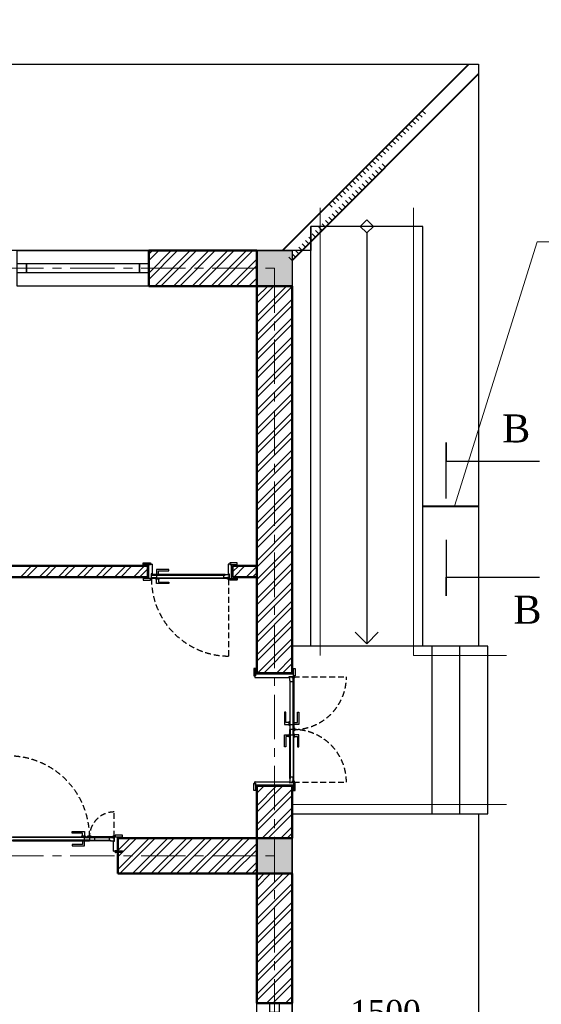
# Model space of a CAD drawing. Header units: millimetres. Extents: x 2063114 to 14983986, y -126020516 to 213791.
# Tile 78 of 256: x 2441788 to 2447385, y -1633937 to -1623381. Entities that reach past the tile are written whole.
import ezdxf
from ezdxf.enums import TextEntityAlignment as Align

# ---------------------------------------------------------------- set-up
doc = ezdxf.new("R2010")
doc.units = ezdxf.units.MM
for name, pattern in [('181022_4A$0$Three Roomed_3C$0$HIDDEN2', [4.7625, 3.175, -1.5875]), ('ACAD_ISO10W100', [18, 12, -3, 0, -3]), ('осевая', [50.8, 31.75, -6.35, 6.35, -6.35])]:
    doc.linetypes.add(name, pattern=pattern)
for name, color, linetype, lineweight in [('Format', 7, 'Continuous', 35), ('сплошная_толстая', 7, 'Continuous', 50), ('Штриховка стен', 7, 'Continuous', 9)]:
    doc.layers.add(name, color=color, linetype=linetype, lineweight=lineweight)
doc.layers.add('YQ_DIM', color=3, linetype='Continuous')
doc.layers.add('пунктир', color=1, linetype='ACAD_ISO10W100')
doc.styles.add('TIMES', font='times.ttf')
doc.styles.add('Times New Roman', font='times.ttf')
doc.styles.add('WMF-Times New Roman0', font='times.ttf')
doc.linetypes.add('ограждение2', pattern='A,6.35,-2.54,[132,ltypeshp.shx,S=2.54,R=0,X=-2.54,Y=0],-2.54,25.4', length=36.83)

msp = doc.modelspace()

# ---------------------------------------------------------------- hatches: boundary and pattern name
at = {"ltscale": 150, "transparency": 33554687}
h = msp.add_hatch(color=256, dxfattribs=at)
h.dxf.hatch_style = 1
h.paths.add_polyline_path([(2444712.44899, -1625856.44184), (2444332.44899, -1625856.44184), (2444332.44899, -1626236.44184), (2444712.44899, -1626236.44184)])
h = msp.add_hatch(color=0)
h.set_gradient(color1=(28, 28, 28), color2=(33, 33, 33), one_color=1, tint=0.13, name='INVSPHERICAL')
h.paths.add_polyline_path([(2443203.28506, -1629326.67471), (2443205.44899, -1629326.67471), (2443205.44899, -1629327.61698, -0.2773393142), (2443204.91841, -1629328.49995, -0.2492988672), (2443199.18646, -1629328.49995, -0.2773393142), (2443198.65588, -1629327.61698), (2443198.65588, -1629323.44184), (2443202.28506, -1629323.44184), (2443202.28506, -1629325.67471, 0.4142135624)])
h = msp.add_hatch(color=0)
h.set_gradient(color1=(28, 28, 28), color2=(33, 33, 33), one_color=1, tint=0.13, name='INVSPHERICAL')
h.paths.add_polyline_path([(2444031.61292, -1629326.67471), (2444029.44899, -1629326.67471), (2444029.44899, -1629327.61698, 0.2773393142), (2444029.97956, -1629328.49995, 0.2492988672), (2444035.71152, -1629328.49995, 0.2773393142), (2444036.24209, -1629327.61698), (2444036.24209, -1629323.44184), (2444032.61292, -1629323.44184), (2444032.61292, -1629325.67471, -0.4142135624)])
h = msp.add_hatch(color=0)
h.set_gradient(color1=(28, 28, 28), color2=(33, 33, 33), one_color=1, tint=0.13, name='INVSPHERICAL')
h.paths.add_polyline_path([(2444682.68185, -1630427.27792), (2444682.68185, -1630429.44185), (2444683.62413, -1630429.44185, 0.2773393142), (2444684.5071, -1630428.91127, 0.2492988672), (2444684.5071, -1630423.17932, 0.2773393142), (2444683.62413, -1630422.64874), (2444679.44899, -1630422.64874), (2444679.44899, -1630426.27792), (2444681.68185, -1630426.27792, -0.4142135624)])
h = msp.add_hatch(color=0)
h.set_gradient(color1=(28, 28, 28), color2=(33, 33, 33), one_color=1, tint=0.13, name='INVSPHERICAL')
h.paths.add_polyline_path([(2444682.68185, -1631555.60577), (2444682.68185, -1631553.44184), (2444683.62413, -1631553.44184, -0.2773393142), (2444684.5071, -1631553.97242, -0.2492988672), (2444684.5071, -1631559.70437, -0.2773393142), (2444683.62413, -1631560.23495), (2444679.44899, -1631560.23495), (2444679.44899, -1631556.60577), (2444681.68185, -1631556.60577, 0.4142135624)])
h = msp.add_hatch(color=0)
h.set_gradient(color1=(28, 28, 28), color2=(33, 33, 33), one_color=1, tint=0.13, name='INVSPHERICAL')
h.paths.add_polyline_path([(2442801.61292, -1632186.20898), (2442799.44899, -1632186.20898), (2442799.44899, -1632185.2667, -0.2773393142), (2442799.97956, -1632184.38373, -0.2492988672), (2442805.71152, -1632184.38373, -0.2773393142), (2442806.24209, -1632185.2667), (2442806.24209, -1632189.44184), (2442802.61292, -1632189.44184), (2442802.61292, -1632187.20898, 0.4142135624)])
h = msp.add_hatch(color=256, dxfattribs=at)
h.dxf.hatch_style = 1
h.paths.add_polyline_path([(2444712.44899, -1632156.44184), (2444332.44899, -1632156.44184), (2444332.44899, -1632536.44184), (2444712.44899, -1632536.44184)])

# ---------------------------------------------------------------- linework, layer by layer
at = {"color": 1, "lineweight": 40}
for p, q in [((2444606.38272, -1625856.43489), (2446606.38504, -1623856.44184)), ((2444712.45362, -1625962.49604), (2446712.44899, -1623962.50993))]:
    msp.add_line(p, q, dxfattribs=at)
at = {"color": 0, "linetype": 'ByBlock', "lineweight": -2}
for p, q in [((2446070.67522, -1624392.14918), (2446106.03048, -1624427.5046)), ((2446106.38967, -1624356.43489), (2446141.74493, -1624391.79032)), ((2445963.53187, -1624499.29204), (2445998.88712, -1624534.64746)), ((2445999.24632, -1624463.57775), (2446034.60157, -1624498.93317)), ((2446034.96077, -1624427.86347), (2446070.31603, -1624463.21889)), ((2445856.38851, -1624606.43489), (2445891.74377, -1624641.79032)), ((2445892.10296, -1624570.72061), (2445927.45822, -1624606.07603)), ((2445927.81742, -1624535.00632), (2445963.17267, -1624570.36174)), ((2445749.24516, -1624713.57775), (2445784.60042, -1624748.93317)), ((2445784.95961, -1624677.86347), (2445820.31487, -1624713.21889)), ((2445820.67406, -1624642.14918), (2445856.02932, -1624677.5046)), ((2445642.10181, -1624820.72061), (2445677.45706, -1624856.07603)), ((2445677.81626, -1624785.00632), (2445713.17151, -1624820.36174)), ((2445713.53071, -1624749.29204), (2445748.88597, -1624784.64746)), ((2445534.95845, -1624927.86347), (2445570.31371, -1624963.21889)), ((2445570.6729, -1624892.14918), (2445606.02816, -1624927.5046)), ((2445606.38736, -1624856.43489), (2445641.74261, -1624891.79032)), ((2445712.45362, -1624962.50067), (2445677.09836, -1624927.14525)), ((2445427.8151, -1625035.00632), (2445463.17036, -1625070.36174)), ((2445463.52955, -1624999.29204), (2445498.88481, -1625034.64746)), ((2445499.244, -1624963.57775), (2445534.59926, -1624998.93317)), ((2445605.31076, -1625069.64303), (2445569.9555, -1625034.28761)), ((2445641.02505, -1625033.92891), (2445605.66979, -1624998.57349)), ((2445676.73933, -1624998.21479), (2445641.38408, -1624962.85937)), ((2445320.67175, -1625142.14918), (2445356.027, -1625177.5046)), ((2445356.3862, -1625106.43489), (2445391.74145, -1625141.79032)), ((2445392.10065, -1625070.72061), (2445427.45591, -1625106.07603)), ((2445498.1679, -1625176.78539), (2445462.81265, -1625141.42997)), ((2445533.88219, -1625141.07127), (2445498.52693, -1625105.71585)), ((2445569.59648, -1625105.35715), (2445534.24122, -1625070.00173)), ((2445213.52839, -1625249.29204), (2445248.88365, -1625284.64746)), ((2445249.24284, -1625213.57775), (2445284.5981, -1625248.93317)), ((2445284.9573, -1625177.86347), (2445320.31255, -1625213.21889)), ((2445391.02505, -1625283.92775), (2445355.66979, -1625248.57233)), ((2445426.73933, -1625248.21363), (2445391.38408, -1625212.85821)), ((2445462.45362, -1625212.49951), (2445427.09836, -1625177.14409)), ((2445106.38504, -1625356.43489), (2445141.7403, -1625391.79032)), ((2445142.09949, -1625320.72061), (2445177.45475, -1625356.07603)), ((2445177.81394, -1625285.00632), (2445213.1692, -1625320.36174)), ((2445283.88219, -1625391.07011), (2445248.52693, -1625355.71469)), ((2445319.59648, -1625355.35599), (2445284.24122, -1625320.00057)), ((2445355.31076, -1625319.64187), (2445319.9555, -1625284.28645)), ((2445176.73933, -1625498.21247), (2445141.38408, -1625462.85705)), ((2445212.45362, -1625462.49835), (2445177.09836, -1625427.14293)), ((2445248.1679, -1625426.78423), (2445212.81265, -1625391.42881)), ((2445069.59648, -1625605.35483), (2445034.24122, -1625569.99941)), ((2445105.31076, -1625569.64071), (2445069.9555, -1625534.28529)), ((2445141.02505, -1625533.92659), (2445105.66979, -1625498.57117)), ((2444962.45362, -1625712.49719), (2444927.09836, -1625677.14177)), ((2444998.1679, -1625676.78307), (2444962.81265, -1625641.42765)), ((2445033.88219, -1625641.06895), (2444998.52693, -1625605.71353)), ((2444855.31076, -1625819.63955), (2444819.9555, -1625784.28413)), ((2444891.02505, -1625783.92543), (2444855.66979, -1625748.57001)), ((2444926.73933, -1625748.21131), (2444891.38408, -1625712.85589)), ((2444748.1679, -1625926.78192), (2444712.81265, -1625891.42649)), ((2444783.88219, -1625891.06779), (2444748.52693, -1625855.71237)), ((2444819.59648, -1625855.35367), (2444784.24122, -1625819.99825)), ((2444712.45362, -1625962.49604), (2444677.09836, -1625927.14061))]:
    msp.add_line(p, q, dxfattribs=at)
at = {"linetype": 'ограждение2', "lineweight": 5, "ltscale": 15}
for p, q in [((2445012.44899, -1630196.44185), (2445012.44899, -1625396.44185)), ((2446012.44899, -1630196.44183), (2446012.44899, -1625396.44185)), ((2446012.44899, -1630196.44183), (2447012.44899, -1630196.44183)), ((2444712.44899, -1631796.44185), (2447012.44899, -1631796.44185))]:
    msp.add_line(p, q, dxfattribs=at)
at = {"ltscale": 150}
for p, q in [((2445512.44899, -1625525.73116), (2445441.73831, -1625596.44184)), ((2445583.15966, -1625596.44184), (2445512.44899, -1625525.73116)), ((2444912.44899, -1630096.44185), (2444912.44899, -1625596.44185)), ((2446112.44899, -1625596.44185), (2444912.44899, -1625596.44185)), ((2445441.73831, -1625596.44184), (2445512.44899, -1625667.15252)), ((2445512.44899, -1625667.15252), (2445583.15966, -1625596.44184)), ((2445512.44919, -1625667.15272), (2445512.44919, -1630071.44164)), ((2446112.44899, -1630096.44185), (2446112.44899, -1625596.44185)), ((2444332.44899, -1625856.44184), (2444712.44899, -1625856.44184)), ((2444332.44899, -1626236.44184), (2444332.44899, -1625856.44184)), ((2444712.44899, -1625856.44184), (2444712.44899, -1626236.44184)), ((2444712.44899, -1626236.44184), (2444332.44899, -1626236.44184)), ((2445388.7055, -1629947.69796), (2445512.44919, -1630071.44164)), ((2445512.44919, -1630071.44164), (2445636.19287, -1629947.69796)), ((2446812.44899, -1630096.44185), (2444712.44899, -1630096.44185)), ((2446212.44899, -1631896.44185), (2446212.44899, -1630096.44185)), ((2446512.44899, -1631896.44185), (2446512.44899, -1630096.44185)), ((2446812.44899, -1631896.44185), (2446812.44899, -1630096.44185)), ((2444712.44899, -1631896.44185), (2446812.44899, -1631896.44185)), ((2444332.44899, -1632156.44184), (2444712.44899, -1632156.44184)), ((2444332.44899, -1632536.44184), (2444332.44899, -1632156.44184)), ((2444712.44899, -1632156.44184), (2444712.44899, -1632536.44184)), ((2444712.44899, -1632536.44184), (2444332.44899, -1632536.44184))]:
    msp.add_line(p, q, dxfattribs=at)
at = {"linetype": 'ByBlock'}
for p, q in [((2446364.47502, -1628513.05629), (2446364.47502, -1627913.05629)), ((2446364.47502, -1627913.05629), (2446364.47502, -1628113.05629)), ((2446364.47502, -1628113.05629), (2446764.47502, -1628113.05629)), ((2446764.47502, -1628113.05629), (2447364.47502, -1628113.05629)), ((2446364.47502, -1628956.23246), (2446364.47502, -1629556.23246)), ((2446364.47502, -1629556.23246), (2446364.47502, -1629356.23246)), ((2446364.47502, -1629356.23246), (2446764.47502, -1629356.23246)), ((2446764.47502, -1629356.23246), (2447364.47502, -1629356.23246))]:
    msp.add_line(p, q, dxfattribs=at)
at = {"color": 5, "lineweight": 40}
msp.add_line((2446112.44899, -1628596.44185), (2446712.44899, -1628596.44185), dxfattribs=at)
at = {"color": 0, "ltscale": 150}
for p, q in [((2443112.44899, -1629221.44184), (2443112.44899, -1629205.44187)), ((2443192.44899, -1629221.44184), (2443112.44899, -1629221.44184)), ((2443114.44899, -1629203.44187), (2443190.44899, -1629203.44187)), ((2443162.44899, -1629236.44184), (2443162.44899, -1629356.44184)), ((2443172.44899, -1629221.44184), (2443192.44899, -1629221.44184)), ((2443172.44899, -1629371.44184), (2443172.44899, -1629221.44184)), ((2443192.44899, -1629205.44187), (2443192.44899, -1629221.44184)), ((2443192.44899, -1629221.44184), (2443192.44899, -1629216.44184)), ((2443192.44899, -1629216.44184), (2443207.44899, -1629216.44184)), ((2443208.44899, -1629217.44282), (2443208.44899, -1629325.44184)), ((2444026.44899, -1629217.44282), (2444026.44899, -1629325.44184)), ((2444042.44899, -1629216.44184), (2444027.44899, -1629216.44184)), ((2444042.44899, -1629205.44187), (2444042.44899, -1629221.44184)), ((2444042.44899, -1629221.44184), (2444042.44899, -1629216.44184)), ((2444042.44899, -1629221.44184), (2444122.44899, -1629221.44184)), ((2444062.44899, -1629221.44184), (2444042.44899, -1629221.44184)), ((2444120.44899, -1629203.44187), (2444044.44899, -1629203.44187)), ((2444062.44899, -1629371.44184), (2444062.44899, -1629221.44184)), ((2444072.44899, -1629236.44184), (2444072.44899, -1629356.44184)), ((2444122.44899, -1629221.44184), (2444122.44899, -1629205.44187)), ((2443112.44899, -1629371.44184), (2443112.44899, -1629387.44181)), ((2443192.44899, -1629371.44184), (2443112.44899, -1629371.44184)), ((2443192.44899, -1629371.44184), (2443172.44899, -1629371.44184)), ((2443192.44899, -1629387.44181), (2443192.44899, -1629371.44184)), ((2443192.44899, -1629376.44184), (2443192.44899, -1629371.44184)), ((2443197.44899, -1629376.44184), (2443192.44899, -1629376.44184)), ((2443202.44899, -1629323.44184), (2443198.44899, -1629323.44184)), ((2443198.44899, -1629323.44184), (2443198.44899, -1629375.44184)), ((2443202.44899, -1629325.44184), (2443202.44899, -1629323.44184)), ((2443207.44899, -1629326.44184), (2443203.44899, -1629326.44184)), ((2444027.44899, -1629326.44184), (2444031.44899, -1629326.44184)), ((2444032.44899, -1629325.44184), (2444032.44899, -1629323.44184)), ((2444032.44899, -1629323.44184), (2444036.44899, -1629323.44184)), ((2444036.44899, -1629323.44184), (2444036.44899, -1629375.44184)), ((2444037.44899, -1629376.44184), (2444042.44899, -1629376.44184)), ((2444042.44899, -1629387.44181), (2444042.44899, -1629371.44184)), ((2444042.44899, -1629371.44184), (2444122.44899, -1629371.44184)), ((2444042.44899, -1629376.44184), (2444042.44899, -1629371.44184)), ((2444042.44899, -1629371.44184), (2444062.44899, -1629371.44184)), ((2444122.44899, -1629371.44184), (2444122.44899, -1629387.44181)), ((2443114.44899, -1629389.44181), (2443190.44899, -1629389.44181)), ((2444120.44899, -1629389.44181), (2444044.44899, -1629389.44181)), ((2444299.44902, -1630338.44184), (2444299.44902, -1630414.44184)), ((2444317.44899, -1630336.44184), (2444301.44902, -1630336.44184)), ((2444301.44902, -1630416.44184), (2444317.44899, -1630416.44184)), ((2444317.44899, -1630416.44184), (2444312.44899, -1630416.44184)), ((2444312.44899, -1630416.44184), (2444312.44899, -1630431.44184)), ((2444313.44997, -1630432.44184), (2444681.44899, -1630432.44184)), ((2444317.44899, -1630416.44184), (2444317.44899, -1630336.44184)), ((2444317.44899, -1630396.44184), (2444317.44899, -1630416.44184)), ((2444727.44899, -1630396.44184), (2444317.44899, -1630396.44184)), ((2444332.44899, -1630386.44184), (2444712.44899, -1630386.44184)), ((2444679.44899, -1630426.44184), (2444679.44899, -1630422.44184)), ((2444679.44899, -1630422.44184), (2444731.44899, -1630422.44184)), ((2444681.44899, -1630426.44184), (2444679.44899, -1630426.44184)), ((2444682.44899, -1630431.44184), (2444682.44899, -1630427.44184)), ((2444727.44899, -1630336.44184), (2444743.44896, -1630336.44184)), ((2444727.44899, -1630416.44184), (2444727.44899, -1630336.44184)), ((2444727.44899, -1630416.44184), (2444727.44899, -1630396.44184)), ((2444743.44896, -1630416.44184), (2444727.44899, -1630416.44184)), ((2444732.44899, -1630416.44184), (2444727.44899, -1630416.44184)), ((2444732.44899, -1630421.44184), (2444732.44899, -1630416.44184)), ((2444745.44896, -1630338.44184), (2444745.44896, -1630414.44184)), ((2444299.44902, -1631644.44184), (2444299.44902, -1631568.44184)), ((2444301.44902, -1631566.44184), (2444317.44899, -1631566.44184)), ((2444312.44899, -1631566.44184), (2444312.44899, -1631551.44184)), ((2444317.44899, -1631566.44184), (2444312.44899, -1631566.44184)), ((2444313.44997, -1631550.44184), (2444681.44899, -1631550.44185)), ((2444317.44899, -1631566.44184), (2444317.44899, -1631646.44184)), ((2444317.44899, -1631586.44185), (2444317.44899, -1631566.44184)), ((2444727.44899, -1631586.44185), (2444317.44899, -1631586.44185)), ((2444332.44899, -1631596.44185), (2444712.44899, -1631596.44185)), ((2444681.44899, -1631556.44185), (2444679.44899, -1631556.44185)), ((2444679.44899, -1631556.44185), (2444679.44899, -1631560.44185)), ((2444679.44899, -1631560.44185), (2444731.44899, -1631560.44185)), ((2444682.44899, -1631551.44185), (2444682.44899, -1631555.44185)), ((2444743.44896, -1631566.44184), (2444727.44899, -1631566.44184)), ((2444727.44899, -1631566.44184), (2444727.44899, -1631646.44184)), ((2444732.44899, -1631566.44184), (2444727.44899, -1631566.44184)), ((2444727.44899, -1631566.44184), (2444727.44899, -1631586.44185)), ((2444732.44899, -1631561.44185), (2444732.44899, -1631566.44184)), ((2444745.44896, -1631644.44184), (2444745.44896, -1631568.44184)), ((2444317.44899, -1631646.44184), (2444301.44902, -1631646.44184)), ((2444727.44899, -1631646.44184), (2444743.44896, -1631646.44184)), ((2442812.44899, -1632125.44187), (2442812.44899, -1632141.44184)), ((2442890.44899, -1632123.44187), (2442814.44899, -1632123.44187)), ((2442892.44899, -1632141.44184), (2442892.44899, -1632125.44187)), ((2442796.44899, -1632295.44086), (2442796.44899, -1632187.44184)), ((2442797.44899, -1632186.44184), (2442801.44899, -1632186.44184)), ((2442802.44899, -1632187.44184), (2442802.44899, -1632189.44184)), ((2442802.44899, -1632189.44184), (2442806.44899, -1632189.44184)), ((2442806.44899, -1632189.44184), (2442806.44899, -1632137.44184)), ((2442807.44899, -1632136.44184), (2442812.44899, -1632136.44184)), ((2442812.44899, -1632136.44184), (2442812.44899, -1632141.44184)), ((2442812.44899, -1632141.44184), (2442892.44899, -1632141.44184)), ((2442812.44899, -1632141.44184), (2442832.44899, -1632141.44184)), ((2442832.44899, -1632141.44184), (2442832.44899, -1632291.44184)), ((2442842.44899, -1632276.44184), (2442842.44899, -1632156.44184)), ((2442812.44899, -1632296.44184), (2442797.44899, -1632296.44184)), ((2442812.44899, -1632307.44181), (2442812.44899, -1632291.44184)), ((2442812.44899, -1632291.44184), (2442892.44899, -1632291.44184)), ((2442832.44899, -1632291.44184), (2442812.44899, -1632291.44184)), ((2442812.44899, -1632291.44184), (2442812.44899, -1632296.44184)), ((2442890.44899, -1632309.44181), (2442814.44899, -1632309.44181)), ((2442892.44899, -1632291.44184), (2442892.44899, -1632307.44181))]:
    msp.add_line(p, q, dxfattribs=at)
at = {"color": 0}
for p, q in [((2443198.65588, -1629323.44184), (2443198.65588, -1629327.61698)), ((2443202.15588, -1629329.21444), (2443201.65588, -1629329.21444)), ((2443201.65588, -1629329.21444), (2443202.15588, -1629329.21444)), ((2443202.28506, -1629325.67471), (2443202.28506, -1629323.44184)), ((2443205.44899, -1629326.67471), (2443203.28506, -1629326.67471)), ((2443205.44899, -1629326.67471), (2443205.44899, -1629327.61698)), ((2444029.44899, -1629326.67471), (2444029.44899, -1629327.61698)), ((2444029.44899, -1629326.67471), (2444031.61292, -1629326.67471)), ((2444032.61292, -1629325.67471), (2444032.61292, -1629323.44184)), ((2444032.74209, -1629329.21444), (2444033.24209, -1629329.21444)), ((2444033.24209, -1629329.21444), (2444032.74209, -1629329.21444)), ((2444036.24209, -1629323.44184), (2444036.24209, -1629327.61698)), ((2444679.44899, -1630422.64874), (2444683.62413, -1630422.64874)), ((2444681.68185, -1630426.27792), (2444679.44899, -1630426.27792)), ((2444682.68185, -1630429.44185), (2444682.68185, -1630427.27792)), ((2444682.68185, -1630429.44185), (2444683.62413, -1630429.44185)), ((2444685.22158, -1630426.14874), (2444685.22158, -1630425.64874)), ((2444685.22158, -1630425.64874), (2444685.22158, -1630426.14874)), ((2444681.68185, -1631556.60577), (2444679.44899, -1631556.60577)), ((2444679.44899, -1631560.23495), (2444683.62413, -1631560.23495)), ((2444682.68185, -1631553.44184), (2444683.62413, -1631553.44184)), ((2444682.68185, -1631553.44184), (2444682.68185, -1631555.60577)), ((2444685.22158, -1631556.73495), (2444685.22158, -1631557.23495)), ((2444685.22158, -1631557.23495), (2444685.22158, -1631556.73495)), ((2442799.44899, -1632186.20898), (2442799.44899, -1632185.2667)), ((2442799.44899, -1632186.20898), (2442801.61292, -1632186.20898)), ((2442802.61292, -1632187.20898), (2442802.61292, -1632189.44184)), ((2442802.74209, -1632183.66924), (2442803.24209, -1632183.66924)), ((2442803.24209, -1632183.66924), (2442802.74209, -1632183.66924)), ((2442806.24209, -1632189.44184), (2442806.24209, -1632185.2667))]:
    msp.add_line(p, q, dxfattribs=at)
at = {"color": 0, "ltscale": 25}
for points in [[(2441762.44899, -1625856.44184), (2443172.44899, -1625856.44184), (2443172.44899, -1626236.44184), (2441762.44899, -1626236.44184)], [(2441762.44899, -1625996.44184), (2441862.44899, -1625996.44184), (2441862.44899, -1626096.44184), (2441762.44899, -1626096.44184)], [(2441862.44899, -1625996.44184), (2443172.44899, -1625996.44184), (2443172.44899, -1626096.44184), (2441862.44899, -1626096.44184)], [(2441862.44899, -1625996.44184), (2443072.44899, -1625996.44184), (2443072.44899, -1626096.44184), (2441862.44899, -1626096.44184)], [(2443072.44899, -1625996.44184), (2443172.44899, -1625996.44184), (2443172.44899, -1626096.44184), (2443072.44899, -1626096.44184)], [(2444332.44899, -1635336.44185), (2444332.44899, -1633926.44185), (2444712.44899, -1633926.44185), (2444712.44899, -1635336.44185)], [(2444472.44899, -1635236.44185), (2444472.44899, -1633926.44185), (2444572.44899, -1633926.44185), (2444572.44899, -1635236.44185)], [(2444472.44899, -1634026.44185), (2444472.44899, -1633926.44185), (2444572.44899, -1633926.44185), (2444572.44899, -1634026.44185)]]:
    msp.add_lwpolyline(points, close=True, dxfattribs=at)
at = {"color": 0, "ltscale": 150}
for points in [[(2443256.65588, -1629324.21444), (2443276.65588, -1629324.21444), (2443276.65588, -1629289.21444), (2443386.65588, -1629289.21444), (2443386.65588, -1629274.21444), (2443256.65588, -1629274.21444)], [(2443993.24209, -1629329.21444), (2443201.65588, -1629329.21444), (2443201.65588, -1629335.71444), (2443993.24209, -1629335.71444)], [(2443201.65588, -1629335.71444), (2443257.15588, -1629335.71444), (2443257.15588, -1629365.71444), (2443201.65588, -1629365.71444)], [(2443201.65588, -1629365.71444), (2443993.24209, -1629365.71444), (2443993.24209, -1629372.21444), (2443201.65588, -1629372.21444)], [(2443246.65588, -1629324.21444), (2443286.65588, -1629324.21444), (2443286.65588, -1629329.21444), (2443246.65588, -1629329.21444)], [(2443246.65588, -1629377.21444), (2443286.65588, -1629377.21444), (2443286.65588, -1629372.21444), (2443246.65588, -1629372.21444)], [(2443256.65588, -1629377.21444), (2443276.65588, -1629377.21444), (2443276.65588, -1629412.21444), (2443386.65588, -1629412.21444), (2443386.65588, -1629427.21444), (2443256.65588, -1629427.21444)], [(2443993.24209, -1629365.71444), (2444017.99209, -1629365.71444), (2444017.99209, -1629372.21444), (2443993.24209, -1629372.21444)], [(2444017.99209, -1629361.0115), (2444036.44899, -1629361.0115), (2444036.44899, -1629372.21444), (2444017.99209, -1629372.21444)], [(2444717.01864, -1630440.89874), (2444717.01864, -1630422.44185), (2444728.22158, -1630422.44185), (2444728.22158, -1630440.89874)], [(2444685.22158, -1630465.64874), (2444685.22158, -1630991.44184), (2444691.72158, -1630991.44184), (2444691.72158, -1630465.64874)], [(2444721.72158, -1630465.64874), (2444721.72158, -1630440.89874), (2444728.22158, -1630440.89874), (2444728.22158, -1630465.64874)], [(2444721.72158, -1630991.44184), (2444721.72158, -1630465.64874), (2444728.22158, -1630465.64874), (2444728.22158, -1630991.44184)], [(2444680.22158, -1630936.44184), (2444680.22158, -1630916.44184), (2444645.22158, -1630916.44184), (2444645.22158, -1630806.44184), (2444630.22158, -1630806.44184), (2444630.22158, -1630936.44184)], [(2444733.22158, -1630936.44184), (2444733.22158, -1630916.44184), (2444768.22158, -1630916.44184), (2444768.22158, -1630806.44184), (2444783.22158, -1630806.44184), (2444783.22158, -1630936.44184)], [(2444680.22158, -1630946.44184), (2444680.22158, -1630906.44184), (2444685.22158, -1630906.44184), (2444685.22158, -1630946.44184)], [(2444691.72158, -1630991.44184), (2444691.72158, -1630935.94184), (2444721.72158, -1630935.94184), (2444721.72158, -1630991.44184)], [(2444733.22158, -1630946.44184), (2444733.22158, -1630906.44184), (2444728.22158, -1630906.44184), (2444728.22158, -1630946.44184)], [(2444680.22158, -1631046.44184), (2444680.22158, -1631066.44184), (2444645.22158, -1631066.44184), (2444645.22158, -1631176.44184), (2444630.22158, -1631176.44184), (2444630.22158, -1631046.44184)], [(2444680.22158, -1631036.44184), (2444680.22158, -1631076.44184), (2444685.22158, -1631076.44184), (2444685.22158, -1631036.44184)], [(2444685.22158, -1631517.23495), (2444685.22158, -1630991.44184), (2444691.72158, -1630991.44184), (2444691.72158, -1631517.23495)], [(2444691.72158, -1630991.44184), (2444691.72158, -1631046.94184), (2444721.72158, -1631046.94184), (2444721.72158, -1630991.44184)], [(2444721.72158, -1630991.44184), (2444721.72158, -1631517.23495), (2444728.22158, -1631517.23495), (2444728.22158, -1630991.44184)], [(2444733.22158, -1631036.44184), (2444733.22158, -1631076.44184), (2444728.22158, -1631076.44184), (2444728.22158, -1631036.44184)], [(2444733.22158, -1631046.44184), (2444733.22158, -1631066.44184), (2444768.22158, -1631066.44184), (2444768.22158, -1631176.44184), (2444783.22158, -1631176.44184), (2444783.22158, -1631046.44184)], [(2444717.01864, -1631541.98495), (2444717.01864, -1631560.44184), (2444728.22158, -1631560.44184), (2444728.22158, -1631541.98495)], [(2444721.72158, -1631517.23495), (2444721.72158, -1631541.98495), (2444728.22158, -1631541.98495), (2444728.22158, -1631517.23495)], [(2442482.44899, -1632135.66924), (2442462.44899, -1632135.66924), (2442462.44899, -1632100.66924), (2442352.44899, -1632100.66924), (2442352.44899, -1632085.66924), (2442482.44899, -1632085.66924)], [(2442537.44899, -1632147.16924), (2441711.65588, -1632147.16924), (2441711.65588, -1632140.66924), (2442537.44899, -1632140.66924)], [(2441711.65588, -1632183.66924), (2442537.44899, -1632183.66924), (2442537.44899, -1632177.16924), (2441711.65588, -1632177.16924)], [(2442482.44899, -1632188.66924), (2442462.44899, -1632188.66924), (2442462.44899, -1632223.66924), (2442352.44899, -1632223.66924), (2442352.44899, -1632238.66924), (2442482.44899, -1632238.66924)], [(2442492.44899, -1632135.66924), (2442452.44899, -1632135.66924), (2442452.44899, -1632140.66924), (2442492.44899, -1632140.66924)], [(2442492.44899, -1632188.66924), (2442452.44899, -1632188.66924), (2442452.44899, -1632183.66924), (2442492.44899, -1632183.66924)], [(2442537.44899, -1632177.16924), (2442481.94899, -1632177.16924), (2442481.94899, -1632147.16924), (2442537.44899, -1632147.16924)], [(2442537.44899, -1632147.16924), (2442763.24209, -1632147.16924), (2442763.24209, -1632140.66924), (2442537.44899, -1632140.66924)], [(2442537.44899, -1632177.16924), (2442592.94899, -1632177.16924), (2442592.94899, -1632147.16924), (2442537.44899, -1632147.16924)], [(2442763.24209, -1632183.66924), (2442537.44899, -1632183.66924), (2442537.44899, -1632177.16924), (2442763.24209, -1632177.16924)], [(2442763.24209, -1632147.16924), (2442787.99209, -1632147.16924), (2442787.99209, -1632140.66924), (2442763.24209, -1632140.66924)], [(2442787.99209, -1632151.87218), (2442806.44899, -1632151.87218), (2442806.44899, -1632140.66924), (2442787.99209, -1632140.66924)]]:
    msp.add_lwpolyline(points, close=True, dxfattribs=at)
at = {"color": 0, "linetype": '181022_4A$0$Three Roomed_3C$0$HIDDEN2', "ltscale": 20}
for points in [[(2443201.65588, -1629372.21444, 0.4142135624), (2444033.24209, -1630203.80065), (2444033.24209, -1629372.21444)], [(2444728.22158, -1630425.64874), (2445294.01469, -1630425.64874, -0.4142135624), (2444728.22158, -1630991.44184)], [(2444728.22158, -1631557.23495), (2445294.01469, -1631557.23495, 0.4142135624), (2444728.22158, -1630991.44184)], [(2441671.65588, -1632140.66924), (2441671.65588, -1631274.87614, -0.4142135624), (2442537.44899, -1632140.66924)], [(2442803.24209, -1632140.66924), (2442803.24209, -1631874.87614, 0.4142138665), (2442537.44899, -1632140.66952)]]:
    msp.add_lwpolyline(points, format="xyb", dxfattribs=at)
at = {"color": 0, "ltscale": 150}
for points in [[(2443977.74209, -1629335.71444), (2443993.24209, -1629335.71444), (2443993.24209, -1629329.21444), (2444033.24209, -1629329.21444), (2444033.24209, -1629361.0115), (2444017.99209, -1629361.0115), (2444017.99209, -1629365.71444), (2443977.74209, -1629365.71444), (2443977.74209, -1629335.71444)], [(2444691.72158, -1630481.14874), (2444691.72158, -1630465.64874), (2444685.22158, -1630465.64874), (2444685.22158, -1630425.64874), (2444717.01864, -1630425.64874), (2444717.01864, -1630440.89874), (2444721.72158, -1630440.89874), (2444721.72158, -1630481.14874), (2444691.72158, -1630481.14874)], [(2444691.72158, -1631501.73495), (2444691.72158, -1631517.23495), (2444685.22158, -1631517.23495), (2444685.22158, -1631557.23495), (2444717.01864, -1631557.23495), (2444717.01864, -1631541.98495), (2444721.72158, -1631541.98495), (2444721.72158, -1631501.73495), (2444691.72158, -1631501.73495)], [(2442747.74209, -1632177.16924), (2442763.24209, -1632177.16924), (2442763.24209, -1632183.66924), (2442803.24209, -1632183.66924), (2442803.24209, -1632151.87218), (2442787.99209, -1632151.87218), (2442787.99209, -1632147.16924), (2442747.74209, -1632147.16924), (2442747.74209, -1632177.16924)]]:
    msp.add_lwpolyline(points, dxfattribs=at)
for points in [[(2444017.99209, -1629372.21444), (2444033.24209, -1629372.21444), (2444033.24209, -1629375.33186, -0.4142135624), (2444028.24209, -1629380.33186), (2444022.99209, -1629380.33186, -0.4142135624), (2444017.99209, -1629375.33186), (2444017.99209, -1629372.21444)], [(2444728.22158, -1630440.89874), (2444728.22158, -1630425.64874), (2444731.33901, -1630425.64874, -0.4142135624), (2444736.33901, -1630430.64874), (2444736.33901, -1630435.89874, -0.4142135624), (2444731.33901, -1630440.89874), (2444728.22158, -1630440.89874)], [(2444728.22158, -1631541.98495), (2444728.22158, -1631557.23495), (2444731.33901, -1631557.23495, 0.4142135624), (2444736.33901, -1631552.23495), (2444736.33901, -1631546.98495, 0.4142135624), (2444731.33901, -1631541.98495), (2444728.22158, -1631541.98495)], [(2442787.99209, -1632140.66924), (2442803.24209, -1632140.66924), (2442803.24209, -1632137.55182, 0.4142135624), (2442798.24209, -1632132.55182), (2442792.99209, -1632132.55182, 0.4142135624), (2442787.99209, -1632137.55182), (2442787.99209, -1632140.66924)]]:
    msp.add_lwpolyline(points, format="xyb", dxfattribs=at)
at = {"ltscale": 150}
for points in [[(2444738.22158, -1630976.44184), (2444738.22158, -1631001.44184, -0.4142135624), (2444733.22158, -1631006.44184), (2444728.22158, -1631006.44184), (2444728.22158, -1630971.44184), (2444733.22158, -1630971.44184, -0.4142135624)], [(2442522.44899, -1632130.66924), (2442547.44899, -1632130.66924, -0.4142135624), (2442552.44899, -1632135.66924), (2442552.44899, -1632140.66924), (2442517.44899, -1632140.66924), (2442517.44899, -1632135.66924, -0.4142135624)]]:
    msp.add_lwpolyline(points, format="xyb", close=True, dxfattribs=at)
at = {"color": 0, "ltscale": 150}
for centre, radius, start, end in [((2443114.44899, -1629205.44187), 2, 90, 180), ((2443190.44899, -1629205.44187), 2, 0, 90), ((2443207.44899, -1629217.44184), 1, 359.94390797, 90), ((2444027.44899, -1629217.44184), 1, 90.000000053, 180.05609203), ((2444044.44899, -1629205.44187), 2, 90, 180), ((2444120.44899, -1629205.44187), 2, 0, 90), ((2443197.44899, -1629375.44184), 1, 270, 0), ((2443203.44899, -1629325.44184), 1, 180, 270), ((2443207.44899, -1629325.44184), 1, 270, 0), ((2444027.44899, -1629325.44184), 1, 180, 270), ((2444031.44899, -1629325.44184), 1, 270, 359.999999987), ((2444037.44899, -1629375.44184), 1, 180, 270), ((2443114.44899, -1629387.44181), 2, 180, 270), ((2443190.44899, -1629387.44181), 2, 270, 0), ((2444044.44899, -1629387.44181), 2, 180, 270), ((2444120.44899, -1629387.44181), 2, 270, 0), ((2444301.44902, -1630338.44184), 2, 90, 180), ((2444301.44902, -1630414.44184), 2, 180, 270), ((2444313.44899, -1630431.44184), 1, 180.000000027, 270.05609203), ((2444681.44899, -1630427.44184), 1, 0, 90), ((2444681.44899, -1630431.44184), 1, 270, 0), ((2444731.44899, -1630421.44184), 1, 270, 0), ((2444743.44896, -1630338.44184), 2, 0, 90), ((2444743.44896, -1630414.44184), 2, 270, 0), ((2444301.44902, -1631568.44184), 2, 90, 180), ((2444313.44899, -1631551.44184), 1, 89.94390797, 179.999999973), ((2444681.44899, -1631551.44185), 1, 0, 90), ((2444681.44899, -1631555.44185), 1, 270, 0), ((2444731.44899, -1631561.44185), 1, 0, 90), ((2444743.44896, -1631568.44184), 2, 0, 90), ((2444301.44902, -1631644.44184), 2, 180, 270), ((2444743.44896, -1631644.44184), 2, 270, 0), ((2442814.44899, -1632125.44187), 2, 90, 180), ((2442890.44899, -1632125.44187), 2, 0, 90), ((2442797.44899, -1632187.44184), 1, 90, 180), ((2442801.44899, -1632187.44184), 1, 0.000000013, 90), ((2442807.44899, -1632137.44184), 1, 90, 180), ((2442797.44899, -1632295.44184), 1, 179.94390797, 269.999999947), ((2442814.44899, -1632307.44181), 2, 180, 270), ((2442890.44899, -1632307.44181), 2, 270, 0)]:
    msp.add_arc(centre, radius, start, end, dxfattribs=at)
at = {"color": 0}
for centre, radius, start, end in [((2443199.65588, -1629327.61698), 1, 180, 242.0031433), ((2443202.05243, -1629323.10912), 6.10532, 242.0031433, 297.9968567), ((2443203.28506, -1629325.67471), 1, 180, 270), ((2443204.44899, -1629327.61698), 1, 297.9968567, 0), ((2444030.44899, -1629327.61698), 1, 180, 242.0031433), ((2444032.84554, -1629323.10912), 6.10532, 242.0031433, 297.9968567), ((2444031.61292, -1629325.67471), 1, 270, 0), ((2444035.24209, -1629327.61698), 1, 297.9968567, 0), ((2444681.68185, -1630427.27792), 1, 0, 90), ((2444683.62413, -1630423.64874), 1, 27.996856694, 90), ((2444683.62413, -1630428.44185), 1, 270, 332.003143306), ((2444679.11627, -1630426.04529), 6.10532, 332.003143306, 27.996856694), ((2444681.68185, -1631555.60577), 1, 270, 0), ((2444683.62413, -1631554.44184), 1, 27.996856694, 90), ((2444683.62413, -1631559.23495), 1, 270, 332.003143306), ((2444679.11627, -1631556.8384), 6.10532, 332.003143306, 27.996856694), ((2442800.44899, -1632185.2667), 1, 117.9968567, 180), ((2442802.84554, -1632189.77456), 6.10532, 62.0031433, 117.9968567), ((2442801.61292, -1632187.20898), 1, 0, 90), ((2442805.24209, -1632185.2667), 1, 0, 62.0031433)]:
    msp.add_arc(centre, radius, start, end, dxfattribs=at)
at = {"layer": 'Format', "color": 5, "lineweight": 9, "ltscale": 100}
for p, q in [((2447340.93832, -1625761.82324, 10353.36), (2446452.62844, -1628596.44185, 10353.36)), ((2450897.95512, -1625761.82325, 10353.36), (2447340.93832, -1625761.82324, 10353.36))]:
    msp.add_line(p, q, dxfattribs=at)
at = {"layer": 'YQ_DIM', "color": 1, "lineweight": 30}
for p, q in [((2434212.44899, -1623856.44184), (2446712.44899, -1623856.44184)), ((2446712.44899, -1623856.44184), (2446712.44899, -1630096.44185)), ((2446112.44899, -1625596.44185), (2444912.44899, -1625596.44185)), ((2444912.44899, -1625596.44185), (2444912.44899, -1625856.44184)), ((2446112.44899, -1630096.44185), (2446112.44899, -1625596.44185)), ((2444912.44899, -1625856.44184), (2436612.44899, -1625856.44184)), ((2446712.44899, -1630096.44185), (2446112.44899, -1630096.44185)), ((2444712.44899, -1631896.44185), (2446712.44899, -1631896.44185)), ((2444712.44899, -1636576.44184), (2444712.44899, -1631896.44185)), ((2446712.44899, -1631896.44185), (2446712.44899, -1636576.44184))]:
    msp.add_line(p, q, dxfattribs=at)
at = {"layer": 'пунктир', "linetype": 'осевая', "lineweight": 9, "ltscale": 15}
for p, q in [((2416422.44899, -1626046.44184), (2444522.44899, -1626046.44184)), ((2444522.44899, -1626046.44184), (2444522.44899, -1644946.44184)), ((2416422.44899, -1632346.44184), (2444522.44899, -1632346.44184))]:
    msp.add_line(p, q, dxfattribs=at)
at = {"layer": 'сплошная_толстая', "ltscale": 150}
for p, q in [((2443172.44899, -1625856.44184), (2444332.44899, -1625856.44184)), ((2443172.44899, -1626236.44184), (2443172.44899, -1625856.44184)), ((2444332.44899, -1626236.44184), (2444332.44899, -1625856.44184)), ((2444332.44899, -1626236.44184), (2443172.44899, -1626236.44184)), ((2444332.44899, -1630386.44184), (2444332.44899, -1626236.44184)), ((2444332.44899, -1626236.44184), (2444712.44899, -1626236.44184)), ((2444712.44899, -1630386.44184), (2444712.44899, -1626236.44184)), ((2440332.44899, -1629236.44184), (2443162.44899, -1629236.44184)), ((2443162.44899, -1629356.44184), (2443162.44899, -1629236.44184)), ((2444072.44899, -1629236.44184), (2444332.44899, -1629236.44184)), ((2444072.44899, -1629356.44184), (2444072.44899, -1629236.44184)), ((2439972.36937, -1629356.44184), (2443162.44899, -1629356.44184)), ((2444072.44899, -1629356.44184), (2444332.44899, -1629356.44184)), ((2444712.44899, -1630386.44184), (2444332.44899, -1630386.44184)), ((2444332.44899, -1632156.44184), (2444332.44899, -1631596.44185)), ((2444712.44899, -1631596.44185), (2444332.44899, -1631596.44185)), ((2444712.44899, -1632156.44184), (2444712.44899, -1631596.44185)), ((2442842.44899, -1632156.44184), (2444332.44899, -1632156.44184)), ((2442842.44899, -1632536.44184), (2442842.44899, -1632156.44184)), ((2444332.44899, -1632156.44184), (2444712.44899, -1632156.44184)), ((2444332.44899, -1632536.44184), (2444332.44899, -1632156.44184)), ((2444332.44899, -1632156.44184), (2444712.44899, -1632156.44184)), ((2442842.44899, -1632536.44184), (2444332.44899, -1632536.44184)), ((2444332.44899, -1633926.44185), (2444332.44899, -1632536.44184)), ((2444332.44899, -1632536.44184), (2444712.44899, -1632536.44184)), ((2444712.44899, -1633926.44185), (2444712.44899, -1632536.44184)), ((2444712.44899, -1633926.44185), (2444332.44899, -1633926.44185))]:
    msp.add_line(p, q, dxfattribs=at)
at = {"layer": 'Штриховка стен', "linetype": 'Continuous', "lineweight": 9}
for p, q in [((2443172.44899, -1625896.33563), (2443212.34277, -1625856.44184)), ((2443172.44899, -1626098.39139), (2443414.39853, -1625856.44184)), ((2443172.44899, -1625963.68758), (2443279.69472, -1625856.44184)), ((2443172.44899, -1626165.74334), (2443481.75048, -1625856.44184)), ((2443236.4543, -1626236.44184), (2443616.4543, -1625856.44184)), ((2443303.80625, -1626236.44184), (2443683.80625, -1625856.44184)), ((2443438.51006, -1626236.44184), (2443818.51006, -1625856.44184)), ((2443505.86201, -1626236.44184), (2443885.86201, -1625856.44184)), ((2443640.56582, -1626236.44184), (2444020.56582, -1625856.44184)), ((2443707.91777, -1626236.44184), (2444087.91777, -1625856.44184)), ((2443842.62158, -1626236.44184), (2444222.62158, -1625856.44184)), ((2443909.97353, -1626236.44184), (2444289.97353, -1625856.44184)), ((2444044.67735, -1626236.44184), (2444332.44899, -1625948.6702)), ((2444112.0293, -1626236.44184), (2444332.44899, -1626016.02215)), ((2444246.73311, -1626236.44184), (2444332.44899, -1626150.72596)), ((2444314.08506, -1626236.44184), (2444332.44899, -1626218.07791)), ((2444332.44899, -1626352.78173), (2444445.62999, -1626239.60073)), ((2444332.44899, -1626554.83749), (2444647.68575, -1626239.60073)), ((2444332.44899, -1626420.13368), (2444512.98194, -1626239.60073)), ((2444332.44899, -1626622.18944), (2444712.44899, -1626242.18944)), ((2444332.44899, -1626756.89325), (2444712.44899, -1626376.89325)), ((2444332.44899, -1626824.2452), (2444712.44899, -1626444.2452)), ((2444332.44899, -1626958.94902), (2444712.44899, -1626578.94902)), ((2444332.44899, -1627026.30097), (2444712.44899, -1626646.30097)), ((2444332.44899, -1627161.00478), (2444712.44899, -1626781.00478)), ((2444332.44899, -1627228.35673), (2444712.44899, -1626848.35673)), ((2444332.44899, -1627363.06054), (2444712.44899, -1626983.06054)), ((2444332.44899, -1627430.41249), (2444712.44899, -1627050.41249)), ((2444332.44899, -1627565.1163), (2444712.44899, -1627185.1163)), ((2444332.44899, -1627632.46825), (2444712.44899, -1627252.46825)), ((2444332.44899, -1627767.17207), (2444712.44899, -1627387.17207)), ((2444332.44899, -1627834.52402), (2444712.44899, -1627454.52402)), ((2444332.44899, -1627969.22783), (2444712.44899, -1627589.22783)), ((2444332.44899, -1628036.57978), (2444712.44899, -1627656.57978)), ((2444332.44899, -1628171.28359), (2444712.44899, -1627791.28359)), ((2444332.44899, -1628238.63554), (2444712.44899, -1627858.63554)), ((2444332.44899, -1628373.33935), (2444712.44899, -1627993.33935)), ((2444332.44899, -1628440.6913), (2444712.44899, -1628060.6913)), ((2444332.44899, -1628575.39512), (2444712.44899, -1628195.39512)), ((2444332.44899, -1628642.74707), (2444712.44899, -1628262.74707)), ((2444332.44899, -1628777.45088), (2444712.44899, -1628397.45088)), ((2444332.44899, -1628844.80283), (2444712.44899, -1628464.80283)), ((2444332.44899, -1628979.50664), (2444712.44899, -1628599.50664)), ((2444332.44899, -1629046.85859), (2444712.44899, -1628666.85859)), ((2444332.44899, -1629181.56241), (2444712.44899, -1628801.56241)), ((2444332.44899, -1629248.91436), (2444712.44899, -1628868.91436)), ((2444332.44899, -1629383.61817), (2444712.44899, -1629003.61817)), ((2444332.44899, -1629450.97012), (2444712.44899, -1629070.97012)), ((2441795.28833, -1629356.44184), (2441915.28833, -1629236.44184)), ((2441862.64028, -1629356.44184), (2441982.64028, -1629236.44184)), ((2441997.34409, -1629356.44184), (2442117.34409, -1629236.44184)), ((2442064.69604, -1629356.44184), (2442184.69604, -1629236.44184)), ((2442199.39985, -1629356.44184), (2442319.39985, -1629236.44184)), ((2442266.7518, -1629356.44184), (2442386.7518, -1629236.44184)), ((2442401.45562, -1629356.44184), (2442521.45562, -1629236.44184)), ((2442468.80757, -1629356.44184), (2442588.80757, -1629236.44184)), ((2442603.51138, -1629356.44184), (2442723.51138, -1629236.44184)), ((2442670.86333, -1629356.44184), (2442790.86333, -1629236.44184)), ((2442805.56714, -1629356.44184), (2442925.56714, -1629236.44184)), ((2442872.91909, -1629356.44184), (2442992.91909, -1629236.44184)), ((2443007.6229, -1629356.44184), (2443127.6229, -1629236.44184)), ((2443074.97485, -1629356.44184), (2443162.44899, -1629268.96771)), ((2444072.44899, -1629301.89457), (2444137.90172, -1629236.44184)), ((2444085.25367, -1629356.44184), (2444205.25367, -1629236.44184)), ((2444219.95748, -1629356.44184), (2444332.44899, -1629243.95033)), ((2444332.44899, -1629585.67393), (2444712.44899, -1629205.67393)), ((2444332.44899, -1629653.02588), (2444712.44899, -1629273.02588)), ((2444287.30943, -1629356.44184), (2444332.44899, -1629311.30228)), ((2444332.44899, -1629787.72969), (2444712.44899, -1629407.72969)), ((2444332.44899, -1629855.08164), (2444712.44899, -1629475.08164)), ((2444332.44899, -1629989.78546), (2444712.44899, -1629609.78546)), ((2444332.44899, -1630057.13741), (2444712.44899, -1629677.13741)), ((2444332.44899, -1630191.84122), (2444712.44899, -1629811.84122)), ((2444332.44899, -1630259.19317), (2444712.44899, -1629879.19317)), ((2444339.90413, -1630386.44184), (2444712.44899, -1630013.89698)), ((2444407.25608, -1630386.44184), (2444712.44899, -1630081.24893)), ((2444541.95989, -1630386.44184), (2444712.44899, -1630215.95274)), ((2444609.31184, -1630386.44184), (2444712.44899, -1630283.30469)), ((2444332.44899, -1631606.23156), (2444342.2387, -1631596.44185)), ((2444332.44899, -1631808.28732), (2444544.29446, -1631596.44185)), ((2444332.44899, -1631673.58351), (2444409.59065, -1631596.44185)), ((2444332.44899, -1631875.63927), (2444611.64641, -1631596.44185)), ((2444332.44899, -1632010.34308), (2444712.44899, -1631630.34308)), ((2444332.44899, -1632077.69503), (2444712.44899, -1631697.69503)), ((2444388.40599, -1632156.44184), (2444712.44899, -1631832.39885)), ((2444455.75794, -1632156.44184), (2444712.44899, -1631899.7508)), ((2444590.46175, -1632156.44184), (2444712.44899, -1632034.45461)), ((2444657.8137, -1632156.44184), (2444712.44899, -1632101.80656)), ((2442842.44899, -1632288.0085), (2442974.01565, -1632156.44184)), ((2442842.44899, -1632490.06427), (2443176.07142, -1632156.44184)), ((2442842.44899, -1632355.36045), (2443041.3676, -1632156.44184)), ((2442863.42337, -1632536.44184), (2443243.42337, -1632156.44184)), ((2442998.12718, -1632536.44184), (2443378.12718, -1632156.44184)), ((2443065.47913, -1632536.44184), (2443445.47913, -1632156.44184)), ((2443200.18294, -1632536.44184), (2443580.18294, -1632156.44184)), ((2443267.53489, -1632536.44184), (2443647.53489, -1632156.44184)), ((2443402.2387, -1632536.44184), (2443782.2387, -1632156.44184)), ((2443469.59065, -1632536.44184), (2443849.59065, -1632156.44184)), ((2443604.29447, -1632536.44184), (2443984.29447, -1632156.44184)), ((2443671.64642, -1632536.44184), (2444051.64642, -1632156.44184)), ((2443806.35023, -1632536.44184), (2444186.35023, -1632156.44184)), ((2443873.70218, -1632536.44184), (2444253.70218, -1632156.44184)), ((2444008.40599, -1632536.44184), (2444332.44899, -1632212.39885)), ((2444075.75794, -1632536.44184), (2444332.44899, -1632279.7508)), ((2444210.46175, -1632536.44184), (2444332.44899, -1632414.45461)), ((2444277.8137, -1632536.44184), (2444332.44899, -1632481.80656)), ((2444332.44899, -1632616.51037), (2444412.51752, -1632536.44184)), ((2444332.44899, -1632818.56613), (2444614.57328, -1632536.44184)), ((2444332.44899, -1632683.86232), (2444479.86947, -1632536.44184)), ((2444332.44899, -1632885.91808), (2444681.92523, -1632536.44184)), ((2444332.44899, -1633020.6219), (2444712.44899, -1632640.6219)), ((2444332.44899, -1633087.97385), (2444712.44899, -1632707.97385)), ((2444332.44899, -1633222.67766), (2444712.44899, -1632842.67766)), ((2444332.44899, -1633290.02961), (2444712.44899, -1632910.02961)), ((2444332.44899, -1633424.73342), (2444712.44899, -1633044.73342)), ((2444332.44899, -1633492.08537), (2444712.44899, -1633112.08537)), ((2444332.44899, -1633626.78919), (2444712.44899, -1633246.78919)), ((2444332.44899, -1633694.14114), (2444712.44899, -1633314.14114)), ((2444332.44899, -1633828.84495), (2444712.44899, -1633448.84495)), ((2444332.44899, -1633896.1969), (2444712.44899, -1633516.1969)), ((2444436.90785, -1633926.44185), (2444712.44899, -1633650.90071)), ((2444504.2598, -1633926.44185), (2444712.44899, -1633718.25266)), ((2444638.96361, -1633926.44185), (2444712.44899, -1633852.95647)), ((2444706.31556, -1633926.44185), (2444712.44899, -1633920.30842))]:
    msp.add_line(p, q, dxfattribs=at)

# ---------------------------------------------------------------- texts
at = {"ltscale": 300, "style": 'Times New Roman'}
msp.add_text('В', height=300, dxfattribs=at).set_placement((2446964.47502, -1627913.05629))
msp.add_text('В', height=300, dxfattribs=at).set_placement((2447085.29379, -1629556.23246), align=Align.TOP_LEFT)
at = {"color": 0, "insert": (2341639.85766, -1616395.96061), "char_height": 300, "width": 17944.4294896, "attachment_point": 1, "style": 'TIMES'}
msp.add_mtext('\\pi-900,l900,t900;1.^IДанный лист см. c л. 40 и чертежами раздела АР.\\P2.^IСварку  вести электродами типа Э-42A (ГОСТ 9467-75*), h шв=6мм по длине касания.\\P3.^IМеталлические конструкции и сварочные швы после изготовления огрунтовать грунтовкой ГФ-021 ГОСТ 25129-82. После монтажа окрасить эмалью ПФ-115 ГОСТ(6465-91) в 2 слоя. ', dxfattribs=at)
at = {"ltscale": 300, "insert": (2445712.44899, -1634017.1699), "char_height": 250, "attachment_point": 5, "style": 'WMF-Times New Roman0'}
msp.add_mtext('\\A1;1500', dxfattribs=at)

doc.saveas('drawing.dxf')
